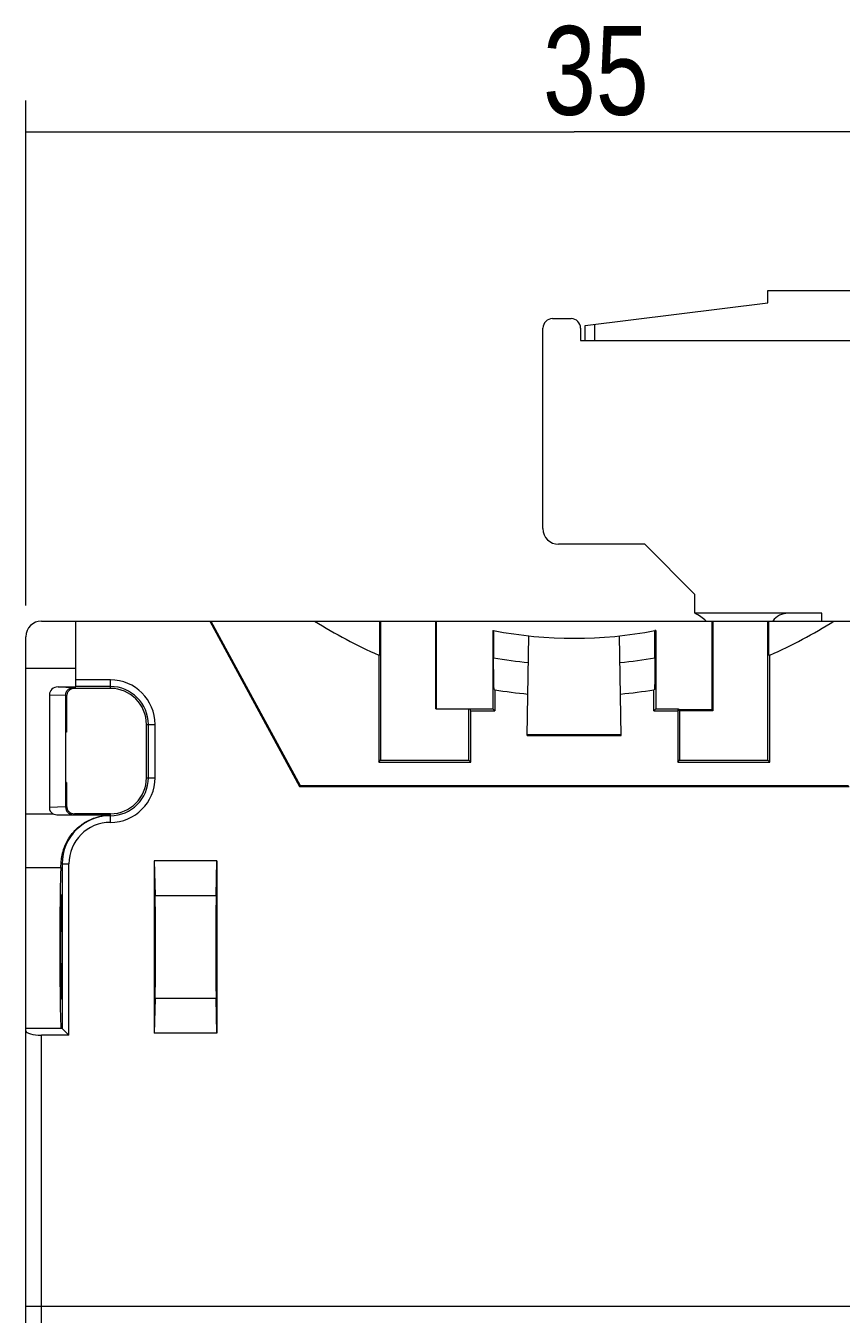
# Model space of a CAD drawing. Extents: x 167 to 469, y 389 to 524.
# Tile 4 of 21: x 167 to 193, y 476 to 517. Entities that reach past the tile are written whole.
import ezdxf

# ---------------------------------------------------------------- set-up
doc = ezdxf.new("R2010")
doc.units = 0
doc.header["$MEASUREMENT"] = 0
doc.layers.get('0').update_dxf_attribs({"lineweight": 0})

# ---------------------------------------------------------------- blocks, each defined once
blk = doc.blocks.new('Block_0')
at = {"color": 250, "lineweight": 9, "true_color": 0x1d1d1b}
for p, q in [((166.674, 498.74), (166.674, 514.854)), ((201.674, 498.74), (201.674, 514.854)), ((166.674, 513.854), (184.174, 513.854)), ((201.674, 513.854), (184.174, 513.854))]:
    blk.add_line(p, q, dxfattribs=at)
at = {"insert": (183.176, 514.354), "char_height": 0.2, "attachment_point": 7}
blk.add_mtext('\\C250;\\c1776925;\\FNetto Pro|b0|i0|c1;\\H2.832000;\\W0.800000;35', dxfattribs=at)

msp = doc.modelspace()

# ---------------------------------------------------------------- linework, layer by layer
at = {"color": 18, "lineweight": 9, "true_color": 0x000000}
for p, q in [((190.349, 508.39), (190.354, 508.79)), ((190.354, 508.79), (198.524, 508.79)), ((184.524, 507.675), (190.349, 508.39)), ((183.474, 507.89), (184.074, 507.89)), ((183.174, 501.19), (183.174, 507.59)), ((184.374, 507.59), (184.374, 507.19)), ((184.524, 507.19), (184.524, 507.675)), ((184.824, 507.712), (184.824, 507.19)), ((184.374, 507.19), (198.674, 507.19)), ((186.424, 500.69), (183.674, 500.69)), ((188.024, 499.09), (186.424, 500.69)), ((188.024, 498.49), (188.024, 499.09)), ((192.074, 498.49), (188.024, 498.49)), ((192.074, 498.24), (192.074, 498.49)), ((167.174, 498.24), (201.174, 498.24)), ((168.274, 496.138), (168.274, 498.24)), ((172.543, 498.24), (175.408, 492.963)), ((172.574, 498.24), (175.424, 492.99)), ((177.964, 498.24), (177.964, 497.138)), ((177.994, 498.24), (177.994, 493.801)), ((179.753, 495.44), (179.753, 498.24)), ((179.783, 495.44), (179.783, 498.24)), ((181.574, 497.943), (181.574, 495.44)), ((181.574, 497.943), (181.601, 497.937)), ((181.601, 497.937), (181.601, 497.07)), ((186.774, 497.943), (186.746, 497.937)), ((186.746, 497.07), (186.746, 497.937)), ((186.774, 497.943), (186.774, 495.44)), ((188.564, 498.24), (188.564, 495.409)), ((188.594, 498.24), (188.594, 495.379)), ((190.353, 493.801), (190.353, 498.24)), ((190.383, 497.138), (190.383, 498.24)), ((166.674, 408.74), (166.674, 497.74)), ((182.674, 494.59), (182.729, 497.768)), ((185.674, 494.59), (185.618, 497.768)), ((177.934, 497.152), (177.934, 493.74)), ((177.964, 497.138), (177.934, 497.152)), ((190.414, 497.152), (190.383, 497.138)), ((190.414, 493.74), (190.414, 497.152)), ((166.674, 496.74), (168.274, 496.74)), ((169.374, 496.364), (168.274, 496.364)), ((169.374, 496.09), (169.374, 496.364)), ((167.426, 495.89), (167.426, 492.29)), ((167.426, 495.89), (167.943, 495.873)), ((167.705, 496.138), (168.274, 496.138)), ((167.705, 496.138), (168.192, 496.122)), ((167.943, 495.873), (167.943, 495.871)), ((167.943, 495.871), (167.943, 492.309)), ((167.943, 495.871), (167.974, 495.84)), ((168.192, 496.122), (168.223, 496.09)), ((169.374, 496.09), (168.223, 496.09)), ((169.374, 496.15), (168.274, 496.15)), ((181.618, 496.052), (181.635, 496.049)), ((181.635, 496.049), (181.635, 495.379)), ((186.729, 496.052), (186.712, 496.049)), ((186.712, 495.379), (186.712, 496.049)), ((167.974, 495.84), (167.974, 494.69)), ((179.753, 495.44), (181.574, 495.44)), ((180.813, 493.801), (180.813, 495.44)), ((180.874, 495.379), (180.843, 495.44)), ((181.635, 495.379), (181.574, 495.44)), ((186.774, 495.44), (186.712, 495.379)), ((186.774, 495.44), (187.504, 495.44)), ((187.474, 495.379), (187.504, 495.44)), ((187.504, 495.44), (187.504, 495.409)), ((180.874, 493.74), (180.874, 495.379)), ((180.874, 495.379), (181.635, 495.379)), ((186.712, 495.379), (187.474, 495.379)), ((187.474, 495.379), (187.474, 493.74)), ((187.504, 495.409), (187.534, 495.379)), ((188.564, 495.409), (187.504, 495.409)), ((187.534, 495.379), (187.534, 493.801)), ((188.594, 495.379), (187.534, 495.379)), ((188.564, 495.409), (188.594, 495.379)), ((167.954, 493.09), (167.954, 494.69)), ((167.974, 494.69), (167.954, 494.69)), ((170.524, 493.24), (170.524, 494.94)), ((170.524, 494.94), (170.798, 494.94)), ((170.584, 493.24), (170.584, 494.94)), ((170.798, 493.24), (170.798, 494.94)), ((182.674, 494.617), (185.673, 494.617)), ((182.674, 494.59), (185.674, 494.59)), ((177.934, 493.74), (177.994, 493.801)), ((177.994, 493.801), (180.813, 493.801)), ((180.874, 493.74), (180.813, 493.801)), ((187.474, 493.74), (187.534, 493.801)), ((187.534, 493.801), (190.353, 493.801)), ((190.414, 493.74), (190.353, 493.801)), ((177.934, 493.74), (180.874, 493.74)), ((187.474, 493.74), (190.414, 493.74)), ((167.974, 493.09), (167.954, 493.09)), ((167.974, 493.09), (167.974, 492.34)), ((170.524, 493.24), (170.798, 493.24)), ((175.408, 492.963), (175.424, 492.99)), ((175.424, 492.99), (192.923, 492.99)), ((175.408, 492.963), (192.939, 492.963)), ((167.943, 492.307), (167.426, 492.29)), ((167.943, 492.309), (167.974, 492.34)), ((167.943, 492.309), (167.943, 492.308)), ((166.674, 492.09), (167.539, 492.09)), ((168.192, 492.058), (167.708, 492.042)), ((169.374, 492.042), (167.708, 492.042)), ((168.192, 492.058), (168.223, 492.09)), ((169.374, 492.09), (168.223, 492.09)), ((169.374, 491.816), (169.374, 492.09)), ((170.774, 490.59), (170.8, 489.488)), ((170.774, 490.59), (170.774, 485.09)), ((172.774, 490.59), (170.774, 490.59)), ((172.747, 489.488), (172.774, 490.59)), ((172.774, 490.59), (172.774, 485.09)), ((167.8, 490.49), (168.048, 490.49)), ((167.834, 490.49), (167.834, 485.239)), ((168.048, 485.026), (168.048, 490.49)), ((167.803, 489.51), (167.804, 489.509)), ((170.8, 489.488), (172.747, 489.488)), ((170.8, 486.192), (170.774, 485.09)), ((172.747, 486.192), (170.8, 486.192)), ((172.774, 485.09), (172.747, 486.192)), ((167.834, 485.24), (166.674, 485.24)), ((167.834, 485.24), (167.834, 485.239)), ((167.834, 485.239), (168.048, 485.026)), ((167.174, 475.74), (167.174, 485.026)), ((168.048, 485.026), (167.174, 485.026)), ((172.774, 485.09), (170.774, 485.09)), ((201.674, 476.371), (166.674, 476.371))]:
    msp.add_line(p, q, dxfattribs=at)
msp.add_ellipse((170.795, 487.84), major_axis=(0, 1.3), ratio=0.008727, dxfattribs=at)
for points in [[(183.474, 507.89), (183.308, 507.89), (183.174, 507.756), (183.174, 507.59)], [(184.374, 507.59), (184.374, 507.756), (184.239, 507.89), (184.074, 507.89)], [(183.174, 501.19), (183.174, 500.914), (183.397, 500.69), (183.674, 500.69)], [(188.382, 498.24), (188.274, 498.339), (188.154, 498.424), (188.024, 498.49)], [(190.996, 498.49), (190.803, 498.49), (190.622, 498.397), (190.509, 498.24)], [(167.174, 498.24), (166.897, 498.24), (166.674, 498.016), (166.674, 497.74)], [(175.889, 498.24), (176.542, 497.827), (177.226, 497.463), (177.934, 497.152)], [(181.601, 497.937), (183.3, 497.608), (185.047, 497.608), (186.746, 497.937)], [(190.414, 497.152), (191.121, 497.463), (191.805, 497.827), (192.458, 498.24)], [(181.601, 497.07), (181.97, 497.004), (182.341, 496.951), (182.714, 496.914)], [(185.633, 496.914), (186.006, 496.951), (186.377, 497.004), (186.746, 497.07)], [(170.798, 494.94), (170.798, 495.727), (170.16, 496.364), (169.374, 496.364)], [(167.705, 496.138), (167.55, 496.138), (167.426, 496.027), (167.426, 495.89)], [(168.223, 496.09), (168.085, 496.09), (167.974, 495.978), (167.974, 495.84)], [(170.584, 494.94), (170.584, 495.608), (170.042, 496.15), (169.374, 496.15)], [(170.524, 494.94), (170.524, 495.575), (170.009, 496.09), (169.374, 496.09)], [(181.635, 496.049), (181.987, 495.991), (182.341, 495.945), (182.697, 495.911)], [(185.65, 495.911), (186.006, 495.945), (186.36, 495.991), (186.712, 496.049)], [(169.374, 491.816), (170.16, 491.816), (170.798, 492.453), (170.798, 493.24)], [(169.374, 492.03), (170.042, 492.03), (170.584, 492.572), (170.584, 493.24)], [(169.374, 492.09), (170.009, 492.09), (170.524, 492.605), (170.524, 493.24)], [(167.426, 492.29), (167.426, 492.211), (167.468, 492.137), (167.539, 492.09)], [(167.974, 492.34), (167.974, 492.202), (168.085, 492.09), (168.223, 492.09)], [(169.374, 492.03), (168.523, 492.03), (167.834, 491.34), (167.834, 490.49)], [(169.374, 491.816), (168.641, 491.816), (168.048, 491.222), (168.048, 490.49)], [(167.794, 490.38), (167.796, 490.406), (167.798, 490.443), (167.8, 490.49)], [(166.674, 485.159), (166.674, 485.086), (166.897, 485.026), (167.174, 485.026)]]:
    msp.add_open_spline(points, degree=3, dxfattribs=at)
for points, knots in [([(181.618, 496.052), (181.618, 496.052), (181.618, 496.052), (181.618, 496.053), (181.617, 496.053), (181.617, 496.053), (181.617, 496.054), (181.617, 496.054), (181.617, 496.055), (181.617, 496.055), (181.617, 496.056), (181.616, 496.057), (181.616, 496.057), (181.616, 496.059), (181.616, 496.062), (181.615, 496.064), (181.615, 496.067), (181.615, 496.07), (181.615, 496.072), (181.614, 496.076), (181.614, 496.08), (181.614, 496.084), (181.613, 496.088), (181.613, 496.093), (181.613, 496.097), (181.613, 496.103), (181.612, 496.108), (181.612, 496.113), (181.612, 496.119), (181.612, 496.125), (181.611, 496.132), (181.611, 496.146), (181.61, 496.16), (181.61, 496.175), (181.609, 496.192), (181.609, 496.209), (181.608, 496.227), (181.608, 496.247), (181.607, 496.267), (181.607, 496.287), (181.606, 496.309), (181.606, 496.332), (181.606, 496.354), (181.605, 496.379), (181.605, 496.403), (181.604, 496.428), (181.604, 496.455), (181.604, 496.482), (181.603, 496.508), (181.603, 496.537), (181.603, 496.565), (181.603, 496.594), (181.602, 496.624), (181.602, 496.654), (181.602, 496.684), (181.601, 496.747), (181.601, 496.81), (181.601, 496.873), (181.601, 496.939), (181.601, 497.005), (181.601, 497.07)], [0, 0, 0, 0, 1, 1, 1, 2, 2, 2, 3, 3, 3, 4, 4, 4, 5, 5, 5, 6, 6, 6, 7, 7, 7, 8, 8, 8, 9, 9, 9, 10, 10, 10, 11, 11, 11, 12, 12, 12, 13, 13, 13, 14, 14, 14, 15, 15, 15, 16, 16, 16, 17, 17, 17, 18, 18, 18, 19, 19, 19, 20, 20, 20, 20]), ([(186.746, 497.07), (186.746, 497.005), (186.746, 496.939), (186.746, 496.873), (186.746, 496.81), (186.746, 496.747), (186.745, 496.684), (186.745, 496.654), (186.745, 496.624), (186.744, 496.594), (186.744, 496.565), (186.744, 496.537), (186.744, 496.508), (186.743, 496.482), (186.743, 496.455), (186.743, 496.428), (186.742, 496.403), (186.742, 496.379), (186.741, 496.354), (186.741, 496.332), (186.741, 496.309), (186.74, 496.287), (186.74, 496.267), (186.739, 496.247), (186.739, 496.227), (186.738, 496.209), (186.738, 496.192), (186.737, 496.175), (186.737, 496.16), (186.736, 496.146), (186.736, 496.132), (186.735, 496.125), (186.735, 496.119), (186.735, 496.113), (186.735, 496.108), (186.734, 496.103), (186.734, 496.097), (186.734, 496.093), (186.734, 496.088), (186.733, 496.084), (186.733, 496.08), (186.733, 496.076), (186.732, 496.072), (186.732, 496.07), (186.732, 496.067), (186.732, 496.064), (186.731, 496.062), (186.731, 496.059), (186.731, 496.057), (186.731, 496.057), (186.73, 496.056), (186.73, 496.055), (186.73, 496.055), (186.73, 496.054), (186.73, 496.054), (186.73, 496.053), (186.73, 496.053), (186.729, 496.053), (186.729, 496.052), (186.729, 496.052), (186.729, 496.052)], [0, 0, 0, 0, 1, 1, 1, 2, 2, 2, 3, 3, 3, 4, 4, 4, 5, 5, 5, 6, 6, 6, 7, 7, 7, 8, 8, 8, 9, 9, 9, 10, 10, 10, 11, 11, 11, 12, 12, 12, 13, 13, 13, 14, 14, 14, 15, 15, 15, 16, 16, 16, 17, 17, 17, 18, 18, 18, 19, 19, 19, 20, 20, 20, 20]), ([(167.943, 495.873), (167.943, 495.905), (167.95, 495.938), (167.963, 495.969), (167.976, 495.999), (167.994, 496.026), (168.018, 496.049), (168.041, 496.072), (168.068, 496.09), (168.098, 496.103), (168.128, 496.115), (168.16, 496.121), (168.192, 496.122)], [0, 0, 0, 0, 1, 1, 1, 2, 2, 2, 3, 3, 3, 4, 4, 4, 4]), ([(167.943, 492.307), (167.943, 492.275), (167.95, 492.242), (167.963, 492.211), (167.976, 492.181), (167.994, 492.154), (168.018, 492.131), (168.041, 492.108), (168.068, 492.09), (168.098, 492.077), (168.128, 492.065), (168.16, 492.059), (168.192, 492.058)], [0, 0, 0, 0, 1, 1, 1, 2, 2, 2, 3, 3, 3, 4, 4, 4, 4]), ([(167.708, 492.042), (167.679, 492.042), (167.649, 492.046), (167.62, 492.054), (167.592, 492.062), (167.564, 492.074), (167.539, 492.09)], [0, 0, 0, 0, 1, 1, 1, 2, 2, 2, 2]), ([(167.8, 490.49), (167.803, 490.547), (167.808, 490.605), (167.815, 490.661), (167.826, 490.737), (167.841, 490.813), (167.862, 490.886), (167.887, 490.977), (167.921, 491.065), (167.961, 491.15), (168.008, 491.247), (168.065, 491.339), (168.13, 491.424), (168.2, 491.517), (168.281, 491.602), (168.37, 491.676), (168.462, 491.753), (168.563, 491.82), (168.67, 491.874), (168.779, 491.929), (168.893, 491.971), (169.012, 491.999), (169.13, 492.028), (169.252, 492.042), (169.374, 492.042)], [0, 0, 0, 0, 1, 1, 1, 2, 2, 2, 3, 3, 3, 4, 4, 4, 5, 5, 5, 6, 6, 6, 7, 7, 7, 8, 8, 8, 8]), ([(166.674, 490.379), (166.767, 490.379), (166.86, 490.379), (166.954, 490.379), (167.047, 490.38), (167.141, 490.38), (167.234, 490.38), (167.327, 490.38), (167.421, 490.38), (167.514, 490.38), (167.608, 490.38), (167.701, 490.38), (167.794, 490.38)], [0, 0, 0, 0, 1, 1, 1, 2, 2, 2, 3, 3, 3, 4, 4, 4, 4]), ([(167.794, 490.38), (167.77, 490.072), (167.754, 488.686), (167.76, 487.283), (167.764, 486.09), (167.783, 485.24), (167.804, 485.24)], [0, 0, 0, 0, 1, 1, 1, 2, 2, 2, 2]), ([(167.803, 489.51), (167.787, 489.499), (167.774, 488.743), (167.774, 487.821), (167.775, 486.899), (167.788, 486.16), (167.804, 486.17), (167.82, 486.181), (167.833, 486.937), (167.833, 487.859), (167.833, 488.762), (167.82, 489.494), (167.804, 489.509)], [0, 0, 0, 0, 1, 1, 1, 2, 2, 2, 3, 3, 3, 4, 4, 4, 4]), ([(170.8, 486.192), (170.808, 486.517), (170.813, 487.518), (170.81, 488.428), (170.808, 488.923), (170.805, 489.312), (170.8, 489.488)], [0, 0, 0, 0, 1, 1, 1, 2, 2, 2, 2]), ([(172.747, 489.488), (172.739, 489.163), (172.734, 488.162), (172.737, 487.252), (172.739, 486.757), (172.742, 486.368), (172.747, 486.192)], [0, 0, 0, 0, 1, 1, 1, 2, 2, 2, 2])]:
    msp.add_open_spline(points, degree=3, knots=knots, dxfattribs=at)

# ---------------------------------------------------------------- block references
msp.add_blockref('Block_0', (0, 0))

doc.saveas('drawing.dxf')
